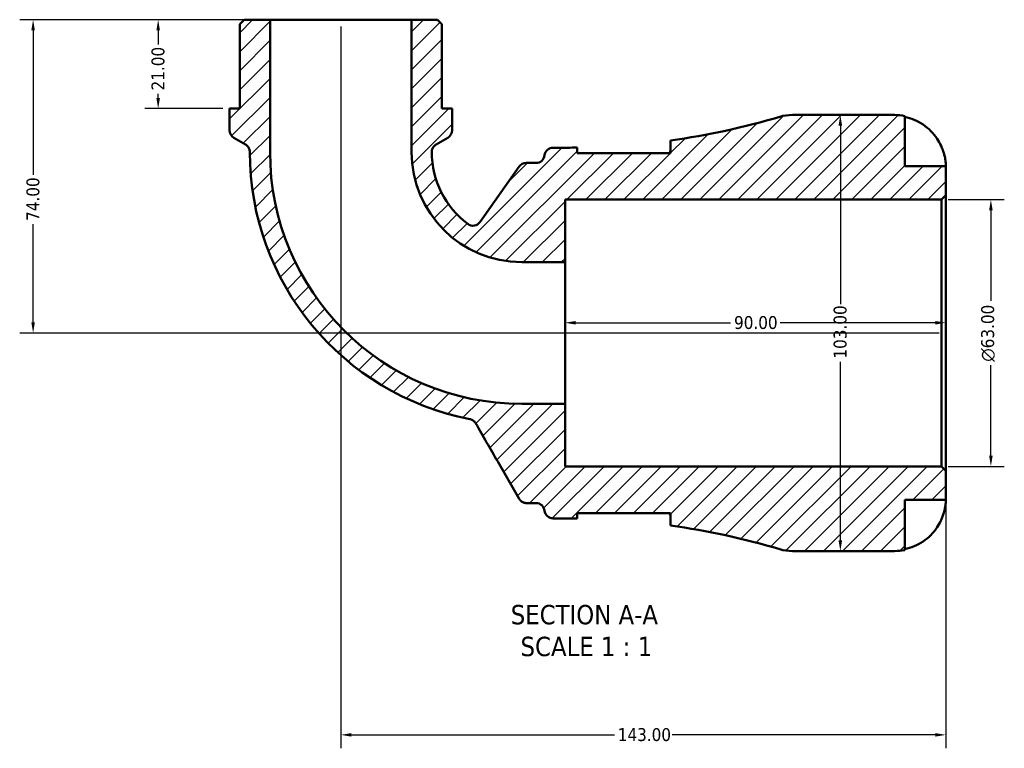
# Model space of a CAD drawing. Header units: millimetres. Extents: x 0 to 902, y -204 to 622.
# Tile 1 of 5: x 259 to 492, y -204 to -32. Entities that reach past the tile are written whole.
import ezdxf

# ---------------------------------------------------------------- set-up
doc = ezdxf.new("R2010")
doc.units = ezdxf.units.MM
for name, color, linetype, lineweight in [('Dimension (ANSI)', 7, 'Continuous', 25), ('Hatch (ANSI)', 7, 'Continuous', 18), ('Symbol (ANSI)', 7, 'Continuous', 25), ('Visible (ANSI)', 7, 'Continuous', 50)]:
    doc.layers.add(name, color=color, linetype=linetype, lineweight=lineweight)
doc.styles.add('Label Text (ANSI)', font='tahoma.ttf')
doc.styles.add('Note Text (ANSI)', font='tahoma.ttf')
doc.dimstyles.new('Default - mm (ANSI)', dxfattribs={"dimtxt": 3.04800009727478, "dimasz": 2.5, "dimexe": 3.175, "dimexo": 1.6002, "dimgap": 0.7999999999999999, "dimtad": 0, "dimtoh": 1, "dimrnd": 1e-08, "dimzin": 4, "dimdsep": 46, "dimtxsty": 'Note Text (ANSI)', "dimcen": 0.09, "dimdle": 10, "dimclrd": 256, "dimclre": 256, "dimclrt": 256, "dimadec": 1, "dimazin": 1, "dimtfac": 1, "dimtofl": 0, "dimtmove": 0, "dimatfit": 3, "dimfxl": 1, "dimtolj": 1, "dimtzin": 4, "dimlwd": -1, "dimlwe": -1, "dimarcsym": 0})

# ---------------------------------------------------------------- blocks, each defined once
blk = doc.blocks.new('*D7')
at = {"layer": 'Defpoints', "color": 0, "transparency": 16777216}
for p in [(387.6933131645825, -103.4689516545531), (387.6933131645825, -105.8862054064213), (477.6933131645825, -105.8862054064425)]:
    blk.add_point(p, dxfattribs=at)
at = {"layer": 'Dimension (ANSI)', "transparency": 16777216}
for p, q in [((390.1933131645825, -103.4689516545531), (426.8351478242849, -103.4689516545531)), ((475.1933131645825, -103.4689516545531), (438.5514785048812, -103.4689516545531))]:
    blk.add_line(p, q, dxfattribs=at)
for points in [[(390.1933131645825, -103.0522849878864), (390.1933131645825, -103.8856183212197), (387.6933131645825, -103.4689516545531)], [(475.1933131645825, -103.0522849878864), (475.1933131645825, -103.8856183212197), (477.6933131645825, -103.4689516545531)]]:
    blk.add_solid(points, dxfattribs=at)
at = {"layer": 'Dimension (ANSI)', "transparency": 16777216, "insert": (427.635147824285, -101.8825177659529), "char_height": 3.04800009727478, "attachment_point": 1, "style": 'Note Text (ANSI)'}
blk.add_mtext('\\A1;90.00', dxfattribs=at)
blk = doc.blocks.new('*D8')
at = {"layer": 'Defpoints', "color": 0, "transparency": 16777216}
for p in [(476.66331316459, -74.38620540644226), (488.3353849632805, -74.38620540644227), (476.6633131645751, -137.3862054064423)]:
    blk.add_point(p, dxfattribs=at)
at = {"layer": 'Dimension (ANSI)', "transparency": 16777216}
for p, q in [((478.26351316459, -74.38620540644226), (491.5103849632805, -74.38620540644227)), ((488.3353849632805, -76.88620540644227), (488.3353849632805, -98.31330507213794)), ((488.3353849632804, -134.8862054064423), (488.3353849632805, -113.4591057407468)), ((478.263513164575, -137.3862054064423), (491.5103849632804, -137.3862054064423))]:
    blk.add_line(p, q, dxfattribs=at)
for points in [[(487.9187182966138, -76.88620540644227), (488.7520516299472, -76.88620540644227), (488.3353849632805, -74.38620540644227)], [(487.9187182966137, -134.8862054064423), (488.7520516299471, -134.8862054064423), (488.3353849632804, -137.3862054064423)]]:
    blk.add_solid(points, dxfattribs=at)
at = {"layer": 'Dimension (ANSI)', "transparency": 16777216, "insert": (486.0423758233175, -112.6591057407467), "char_height": 3.04800009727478, "attachment_point": 1, "rotation": 90, "style": 'Note Text (ANSI)'}
blk.add_mtext('\\A1;\\fAIGDT|b0|i0;\\H3.0480;\\ln\\fTahoma|b0|i0;\\H3.0480;63.00', dxfattribs=at)
blk = doc.blocks.new('*D9')
at = {"layer": 'Defpoints', "color": 0, "transparency": 16777216}
for p in [(317.9622631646, -31.88620540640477), (291.5298131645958, -52.88620540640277), (308.401663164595, -52.88620540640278)]:
    blk.add_point(p, dxfattribs=at)
at = {"layer": 'Dimension (ANSI)', "transparency": 16777216}
for p, q in [((316.3620631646, -31.88620540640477), (288.3548131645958, -31.88620540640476)), ((291.5298131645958, -34.38620540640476), (291.5298131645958, -37.76176314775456)), ((291.5298131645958, -50.38620540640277), (291.5298131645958, -49.39211934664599)), ((306.8014631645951, -52.88620540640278), (288.3548131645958, -52.88620540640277))]:
    blk.add_line(p, q, dxfattribs=at)
for points in [[(291.1131464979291, -34.38620540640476), (291.9464798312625, -34.38620540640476), (291.5298131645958, -31.88620540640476)], [(291.1131464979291, -50.38620540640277), (291.9464798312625, -50.38620540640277), (291.5298131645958, -52.88620540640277)]]:
    blk.add_solid(points, dxfattribs=at)
at = {"layer": 'Dimension (ANSI)', "transparency": 16777216, "insert": (289.942355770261, -48.59211934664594), "char_height": 3.04800009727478, "attachment_point": 1, "rotation": 90, "style": 'Note Text (ANSI)'}
blk.add_mtext('\\A1;21.00', dxfattribs=at)
blk = doc.blocks.new('*D10')
at = {"layer": 'Defpoints', "color": 0, "transparency": 16777216}
for p in [(317.9622631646, -31.88620540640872), (261.9733959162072, -105.8862054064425), (477.6933131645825, -105.8862054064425)]:
    blk.add_point(p, dxfattribs=at)
at = {"layer": 'Dimension (ANSI)', "transparency": 16777216}
for p, q in [((316.3620631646, -31.88620540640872), (258.7983959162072, -31.8862054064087)), ((261.9733959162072, -34.38620540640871), (261.9733959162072, -68.56079224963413)), ((261.9733959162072, -103.3862054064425), (261.9733959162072, -80.21161856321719)), ((476.0931131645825, -105.8862054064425), (258.7983959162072, -105.8862054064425))]:
    blk.add_line(p, q, dxfattribs=at)
for points in [[(261.5567292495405, -34.38620540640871), (262.3900625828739, -34.38620540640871), (261.9733959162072, -31.8862054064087)], [(261.5567292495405, -103.3862054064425), (262.3900625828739, -103.3862054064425), (261.9733959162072, -105.8862054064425)]]:
    blk.add_solid(points, dxfattribs=at)
at = {"layer": 'Dimension (ANSI)', "transparency": 16777216, "insert": (260.386962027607, -79.41161856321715), "char_height": 3.04800009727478, "attachment_point": 1, "rotation": 90, "style": 'Note Text (ANSI)'}
blk.add_mtext('\\A1;74.00', dxfattribs=at)
blk = doc.blocks.new('*D11')
at = {"layer": 'Defpoints', "color": 0, "transparency": 16777216}
for p in [(334.6933131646, -31.88620540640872), (477.6933131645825, -138.4162054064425), (477.6933131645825, -200.7986038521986)]:
    blk.add_point(p, dxfattribs=at)
at = {"layer": 'Dimension (ANSI)', "transparency": 16777216}
for p, q in [((334.6933131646, -33.48640540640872), (334.6933131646, -203.9736038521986)), ((477.6933131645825, -140.0164054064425), (477.6933131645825, -203.9736038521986)), ((337.1933131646, -200.7986038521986), (399.3536058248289, -200.7986038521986)), ((475.1933131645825, -200.7986038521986), (413.033020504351, -200.7986038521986))]:
    blk.add_line(p, q, dxfattribs=at)
for points in [[(337.1933131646, -200.3819371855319), (337.1933131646, -201.2152705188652), (334.6933131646, -200.7986038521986)], [(475.1933131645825, -200.3819371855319), (475.1933131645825, -201.2152705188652), (477.6933131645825, -200.7986038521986)]]:
    blk.add_solid(points, dxfattribs=at)
at = {"layer": 'Dimension (ANSI)', "transparency": 16777216, "insert": (400.153605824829, -199.2111464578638), "char_height": 3.04800009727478, "attachment_point": 1, "style": 'Note Text (ANSI)'}
blk.add_mtext('\\A1;143.00', dxfattribs=at)
blk = doc.blocks.new('*D12')
at = {"layer": 'Defpoints', "color": 0, "transparency": 16777216}
for p in [(452.7574709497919, -54.38620540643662), (452.7574709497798, -54.38620540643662), (452.7574709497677, -157.3862054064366)]:
    blk.add_point(p, dxfattribs=at)
at = {"layer": 'Dimension (ANSI)', "transparency": 16777216}
for p, q in [((452.7574709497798, -56.88620540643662), (452.7574709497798, -99.04649806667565)), ((452.7574709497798, -154.8862054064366), (452.7574709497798, -112.7259127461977))]:
    blk.add_line(p, q, dxfattribs=at)
for points in [[(452.3408042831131, -56.88620540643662), (453.1741376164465, -56.88620540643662), (452.7574709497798, -54.38620540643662)], [(452.3408042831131, -154.8862054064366), (453.1741376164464, -154.8862054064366), (452.7574709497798, -157.3862054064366)]]:
    blk.add_solid(points, dxfattribs=at)
at = {"layer": 'Dimension (ANSI)', "transparency": 16777216, "insert": (451.1700135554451, -111.9259127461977), "char_height": 3.04800009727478, "attachment_point": 1, "rotation": 90, "style": 'Note Text (ANSI)'}
blk.add_mtext('\\A1;103.00', dxfattribs=at)

msp = doc.modelspace()

# ---------------------------------------------------------------- hatches: boundary and pattern name
at = {"layer": 'Hatch (ANSI)'}
h = msp.add_hatch(dxfattribs=at)
h.set_pattern_fill('ANSI31', color=256, scale=25.4, style=0)
h.set_pattern_definition([(45, (0, 0), (-2.245064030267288, 2.245064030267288), [])])
edge = h.paths.add_edge_path()
edge.add_ellipse((441.4115846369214, -147.0862054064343), major_axis=(-2.931299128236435, -9.874081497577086), ratio=1, start_angle=0, end_angle=16.53447088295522)
edge.add_line((441.411584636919, -157.386205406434), (465.5683131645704, -157.3862054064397))
edge.add_ellipse((465.5683131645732, -145.2612054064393), major_axis=(-2.865561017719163e-12, -12.12500000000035), ratio=1, start_angle=5.088887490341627e-14, end_angle=11.53695903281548)
edge.add_line((467.9933131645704, -157.1412306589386), (467.9933131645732, -145.2612054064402))
edge.add_line((467.9933131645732, -145.2612054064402), (477.6933131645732, -145.2612054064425))
edge.add_line((477.6933131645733, -145.2612054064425), (477.6933131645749, -138.4162054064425))
edge.add_line((477.6933131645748, -138.4162054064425), (476.6633131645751, -137.3862054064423))
edge.add_line((476.6633131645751, -137.3862054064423), (387.6933131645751, -137.3862054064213))
edge.add_line((387.6933131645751, -137.3862054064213), (387.6933131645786, -122.6172554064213))
edge.add_line((387.6933131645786, -122.6172554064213), (377.4458131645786, -122.6172554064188))
edge.add_ellipse((377.4458131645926, -63.13370540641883), major_axis=(-1.407580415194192e-11, -59.48355), ratio=1, start_angle=270, end_angle=360, ccw=False)
edge.add_line((317.9622631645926, -63.13370540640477), (317.9622631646, -31.88620540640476))
edge.add_line((317.9622631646, -31.88620540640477), (311.8218131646, -31.88620540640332))
edge.add_line((311.8218131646, -31.88620540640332), (310.7918131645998, -32.91620540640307))
edge.add_line((310.7918131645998, -32.91620540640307), (310.7918131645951, -52.88620540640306))
edge.add_line((310.7918131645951, -52.88620540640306), (308.401663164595, -52.8862054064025))
edge.add_line((308.401663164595, -52.8862054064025), (308.4016631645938, -57.99686385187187))
edge.add_ellipse((310.4616631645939, -57.99686385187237), major_axis=(-2.060000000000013, 4.957317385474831e-13), ratio=1, start_angle=0, end_angle=60.00000000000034)
edge.add_line((309.4316631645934, -59.78087618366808), (312.1519631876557, -61.35144213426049))
edge.add_spline(control_points=[(312.1519631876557, -61.35144213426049), (312.3479760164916, -61.46461019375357), (312.5240045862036, -61.60931294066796), (312.8219179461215, -61.95013515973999), (312.9417763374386, -62.14393636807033), (313.1295553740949, -62.60148099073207), (313.1819561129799, -62.86715760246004), (313.181963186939, -63.13540014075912)], knot_values=[-0.2162744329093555, -0.2162744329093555, -0.2162744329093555, -0.2162744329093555, -0.1483735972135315, -0.1483735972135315, -0.08047276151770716, -0.08047276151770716, 0, 0, 0, 0], degree=3, periodic=0)
edge.add_ellipse((377.4458131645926, -63.13370540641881), major_axis=(-64.26384997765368, -0.001694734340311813), ratio=1, start_angle=0, end_angle=78.9883130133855)
edge.add_spline(control_points=[(365.1724888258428, -126.2146686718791), (365.3295845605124, -126.2452339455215), (365.4825845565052, -126.2940025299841), (365.774196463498, -126.4259711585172), (365.9118174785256, -126.5087227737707), (366.25074091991, -126.770558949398), (366.42895422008, -126.9744459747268), (366.5630754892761, -127.2067508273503)], knot_values=[-0.176497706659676, -0.176497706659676, -0.176497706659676, -0.176497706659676, -0.1284852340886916, -0.1284852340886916, -0.08047276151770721, -0.08047276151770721, 0, 0, 0, 0], degree=3, periodic=0)
edge.add_line((366.5630754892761, -127.2067508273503), (376.851142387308, -145.0262054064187))
edge.add_spline(control_points=[(376.851142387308, -145.0262054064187), (376.9643150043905, -145.2222261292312), (377.109024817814, -145.3982609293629), (377.4498646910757, -145.6961817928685), (377.6436761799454, -145.8160412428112), (378.1012341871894, -146.0038116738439), (378.3669121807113, -146.0562054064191), (378.6351547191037, -146.0562054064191)], knot_values=[-0.2162799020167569, -0.2162799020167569, -0.2162799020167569, -0.2162799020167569, -0.1483763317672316, -0.1483763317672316, -0.08047276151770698, -0.08047276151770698, 0, 0, 0, 0], degree=3, periodic=0)
edge.add_line((378.6351547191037, -146.0562054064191), (380.8181273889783, -146.0562054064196))
edge.add_ellipse((380.8181273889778, -148.1162054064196), major_axis=(4.957317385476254e-13, 2.060000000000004), ratio=1, start_angle=277.18075578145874, end_angle=359.99999999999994, ccw=False)
edge.add_ellipse((384.9058131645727, -147.6012054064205), major_axis=(-2.043842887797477, -0.2574999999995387), ratio=1, start_angle=0, end_angle=82.81924421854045)
edge.add_line((384.9058131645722, -149.6612054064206), (388.2458131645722, -149.6612054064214))
edge.add_ellipse((388.2458131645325, -326.1751135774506), major_axis=(3.968247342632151e-11, 176.5139081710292), ratio=1, start_angle=359.24772622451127, end_angle=360, ccw=False)
edge.add_line((390.5633131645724, -149.6764196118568), (390.5633131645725, -148.4012054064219))
edge.add_line((390.5633131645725, -148.4012054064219), (412.6133131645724, -148.4012054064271))
edge.add_line((412.6133131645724, -148.4012054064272), (412.6133131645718, -151.3512458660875))
edge.add_ellipse((388.2458131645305, -326.1751135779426), major_axis=(24.36750000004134, 174.8238677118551), ratio=1, start_angle=351.4004726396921, end_angle=360, ccw=False)
edge = h.paths.add_edge_path()
edge.add_ellipse((441.4115846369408, -64.68620540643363), major_axis=(2.46977690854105e-12, 10.2999999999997), ratio=1, start_angle=3.565142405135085e-15, end_angle=16.53447088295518)
edge.add_ellipse((388.245813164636, 114.402702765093), major_axis=(50.23447234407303, -169.2148266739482), ratio=1, start_angle=351.40047263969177, end_angle=360, ccw=False)
edge.add_line((412.6133131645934, -60.42116494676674), (412.6133131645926, -63.37120540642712))
edge.add_line((412.6133131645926, -63.37120540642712), (390.5633131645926, -63.37120540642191))
edge.add_line((390.5633131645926, -63.37120540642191), (390.5633131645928, -62.09599120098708))
edge.add_ellipse((388.2458131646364, 114.4027027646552), major_axis=(2.317499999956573, -176.4986939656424), ratio=1, start_angle=359.24772622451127, end_angle=360, ccw=False)
edge.add_line((388.2458131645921, -62.11120540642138), (384.9058131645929, -62.11120540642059))
edge.add_ellipse((384.9058131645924, -64.17120540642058), major_axis=(4.77968170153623e-13, 2.060000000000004), ratio=1, start_angle=0, end_angle=82.81924421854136)
edge.add_ellipse((380.8181273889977, -63.65620540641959), major_axis=(2.043842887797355, -0.2575000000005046), ratio=1, start_angle=277.1807557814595, end_angle=360, ccw=False)
edge.add_line((380.8181273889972, -65.71620540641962), (378.5147639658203, -65.71620540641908))
edge.add_ellipse((378.5147639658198, -67.77620540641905), major_axis=(4.957317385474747e-13, 2.059999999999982), ratio=1, start_angle=0, end_angle=54.85033363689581)
edge.add_line((376.8304029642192, -66.59023406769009), (367.6235528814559, -79.66614806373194))
edge.add_ellipse((365.9391918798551, -78.48017672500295), major_axis=(1.68436100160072, -1.185971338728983), ratio=1, start_angle=268.28749261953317, end_angle=360.0000000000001, ccw=False)
edge.add_ellipse((377.4458131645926, -63.13370540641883), major_axis=(-12.74239911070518, -16.99463792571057), ratio=1, start_angle=306.8673981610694, end_angle=359.99999999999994, ccw=False)
edge.add_spline(control_points=[(356.2046632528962, -63.13564224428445), (356.2046426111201, -62.90926549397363), (356.2419374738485, -62.68442570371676), (356.3881538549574, -62.25593240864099), (356.4960804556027, -62.0551945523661), (356.7984713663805, -61.66377664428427), (357.0023583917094, -61.48556334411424), (357.2346632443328, -61.35144207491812)], knot_values=[-0.2162988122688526, -0.2162988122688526, -0.2162988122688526, -0.2162988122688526, -0.1483857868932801, -0.1483857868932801, -0.08047276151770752, -0.08047276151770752, 0, 0, 0, 0], degree=3, periodic=0)
edge.add_line((357.2346632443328, -61.35144207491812), (359.9549631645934, -59.78087618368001))
edge.add_ellipse((358.9249631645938, -57.99686385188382), major_axis=(1.029999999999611, -1.7840123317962), ratio=1, start_angle=0, end_angle=59.99999999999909)
edge.add_line((360.9849631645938, -57.99686385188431), (360.984963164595, -52.88620540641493))
edge.add_line((360.984963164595, -52.88620540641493), (358.594813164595, -52.88620540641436))
edge.add_line((358.5948131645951, -52.88620540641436), (358.5948131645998, -32.91620540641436))
edge.add_line((358.5948131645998, -32.91620540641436), (357.5648131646, -31.88620540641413))
edge.add_line((357.5648131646, -31.88620540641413), (351.4243631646, -31.88620540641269))
edge.add_line((351.4243631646, -31.88620540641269), (351.4243631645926, -63.13370540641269))
edge.add_ellipse((377.4458131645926, -63.13370540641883), major_axis=(-26.02145000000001, 6.140895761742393e-12), ratio=1, start_angle=0, end_angle=90)
edge.add_line((377.4458131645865, -89.15515540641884), (387.6933131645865, -89.15515540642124))
edge.add_line((387.6933131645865, -89.15515540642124), (387.6933131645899, -74.38620540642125))
edge.add_line((387.6933131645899, -74.38620540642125), (476.6633131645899, -74.38620540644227))
edge.add_line((476.6633131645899, -74.38620540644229), (477.6933131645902, -73.35620540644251))
edge.add_line((477.6933131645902, -73.35620540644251), (477.6933131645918, -66.51120540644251))
edge.add_line((477.6933131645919, -66.51120540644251), (467.9933131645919, -66.51120540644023))
edge.add_line((467.9933131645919, -66.51120540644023), (467.9933131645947, -54.63118015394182))
edge.add_ellipse((465.5683131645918, -66.51120540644), major_axis=(2.425000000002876, 11.88002525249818), ratio=1, start_angle=6.557844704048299e-15, end_angle=11.53695903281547)
edge.add_line((465.5683131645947, -54.38620540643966), (441.4115846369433, -54.38620540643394))

# ---------------------------------------------------------------- linework, layer by layer
at = {"layer": 'Visible (ANSI)'}
for p, q in [((311.8218131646, -31.8862054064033), (310.7918131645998, -32.91620540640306)), ((317.9622631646, -31.88620540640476), (311.8218131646, -31.8862054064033)), ((317.9622631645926, -63.13370540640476), (317.9622631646, -31.88620540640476)), ((351.4243631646, -31.88620540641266), (317.9622631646, -31.88620540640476)), ((357.5648131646, -31.88620540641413), (351.4243631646, -31.88620540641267)), ((351.4243631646, -31.88620540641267), (351.4243631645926, -63.13370540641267)), ((358.5948131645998, -32.91620540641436), (357.5648131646, -31.88620540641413)), ((310.7918131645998, -32.91620540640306), (310.7918131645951, -52.88620540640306)), ((358.5948131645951, -52.88620540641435), (358.5948131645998, -32.91620540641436)), ((310.7918131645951, -52.88620540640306), (308.401663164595, -52.88620540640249)), ((308.401663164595, -52.88620540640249), (308.4016631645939, -57.99686385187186)), ((360.984963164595, -52.88620540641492), (358.5948131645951, -52.88620540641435)), ((360.9849631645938, -57.99686385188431), (360.984963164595, -52.88620540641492)), ((465.5683131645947, -54.38620540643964), (441.4115846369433, -54.38620540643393)), ((467.9933131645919, -66.51120540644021), (467.9933131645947, -54.63118015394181)), ((309.4316631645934, -59.78087618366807), (312.1519631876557, -61.35144213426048)), ((357.2346632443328, -61.35144207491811), (359.9549631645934, -59.78087618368)), ((412.6133131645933, -60.42116494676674), (412.6133131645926, -63.37120540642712)), ((388.2458131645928, -62.11120540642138), (384.9058131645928, -62.11120540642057)), ((390.5633131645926, -63.37120540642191), (390.5633131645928, -62.09599120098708)), ((412.6133131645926, -63.37120540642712), (390.5633131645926, -63.37120540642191)), ((376.8304029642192, -66.59023406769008), (367.6235528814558, -79.66614806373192)), ((380.8181273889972, -65.7162054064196), (378.5147639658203, -65.71620540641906)), ((477.6933131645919, -66.5112054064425), (467.9933131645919, -66.51120540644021)), ((477.6933131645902, -73.3562054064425), (477.6933131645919, -66.5112054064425)), ((387.6933131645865, -89.15515540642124), (387.6933131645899, -74.38620540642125)), ((387.6933131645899, -74.38620540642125), (476.6633131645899, -74.38620540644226)), ((476.6633131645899, -74.38620540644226), (477.6933131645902, -73.3562054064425)), ((476.66331316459, -74.38620540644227), (476.6633131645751, -137.3862054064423)), ((477.6933131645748, -138.4162054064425), (477.6933131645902, -73.35620540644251)), ((377.4458131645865, -89.15515540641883), (387.6933131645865, -89.15515540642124)), ((387.6933131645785, -122.6172554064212), (387.6933131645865, -89.15515540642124)), ((387.6933131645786, -122.6172554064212), (377.4458131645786, -122.6172554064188)), ((387.6933131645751, -137.3862054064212), (387.6933131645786, -122.6172554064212)), ((476.6633131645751, -137.3862054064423), (387.6933131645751, -137.3862054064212)), ((477.6933131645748, -138.4162054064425), (476.6633131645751, -137.3862054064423)), ((477.6933131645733, -145.2612054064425), (477.6933131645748, -138.4162054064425)), ((378.6351547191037, -146.0562054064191), (380.8181273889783, -146.0562054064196)), ((467.9933131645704, -157.1412306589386), (467.9933131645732, -145.2612054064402)), ((467.9933131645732, -145.2612054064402), (477.6933131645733, -145.2612054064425)), ((390.5633131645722, -149.6764196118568), (390.5633131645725, -148.4012054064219)), ((390.5633131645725, -148.4012054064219), (412.6133131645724, -148.4012054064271)), ((412.6133131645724, -148.4012054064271), (412.6133131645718, -151.3512458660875)), ((384.9058131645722, -149.6612054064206), (388.2458131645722, -149.6612054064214)), ((441.411584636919, -157.3862054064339), (465.5683131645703, -157.3862054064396))]:
    msp.add_line(p, q, dxfattribs=at)
for centre, radius, start, end in [((388.245813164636, 114.402702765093), 176.5139081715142, 277.9349435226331, 286.5344708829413), ((441.4115846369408, -64.68620540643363), 10.2999999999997, 89.99999999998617, 106.5344708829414), ((465.5683131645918, -66.51120540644), 12.12500000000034, 78.46304096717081, 89.99999999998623), ((310.4616631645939, -57.99686385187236), 2.060000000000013, 180, 239.9999999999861), ((358.9249631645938, -57.99686385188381), 2.060000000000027, 299.9999999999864, 0), ((384.9058131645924, -64.17120540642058), 2.060000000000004, 89.99999999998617, 172.8192442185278), ((388.2458131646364, 114.4027027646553), 176.5139081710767, 269.9999999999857, 270.7522737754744), ((377.4458131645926, -63.13370540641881), 64.26385000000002, 180.0015109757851, 258.9898239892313), ((377.4458131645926, -63.13370540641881), 59.48355, 180, 269.9999999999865), ((377.4458131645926, -63.13370540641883), 26.02145000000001, 180, 269.9999999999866), ((377.4458131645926, -63.13370540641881), 21.24115, 180.0052244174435, 233.1378262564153), ((380.8181273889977, -63.65620540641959), 2.060000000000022, 269.9999999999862, 352.8192442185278), ((378.5147639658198, -67.77620540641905), 2.059999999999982, 89.99999999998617, 144.8503336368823), ((365.9391918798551, -78.48017672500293), 2.059999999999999, 233.1378262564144, 324.8503336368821), ((380.8181273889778, -148.1162054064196), 2.060000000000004, 7.180755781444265, 89.99999999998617), ((384.9058131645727, -147.6012054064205), 2.060000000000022, 187.1807557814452, 269.9999999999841), ((388.2458131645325, -326.1751135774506), 176.5139081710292, 89.24772622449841, 89.99999999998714), ((388.2458131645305, -326.1751135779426), 176.5139081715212, 73.46552911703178, 82.06505647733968), ((441.4115846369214, -147.0862054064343), 10.2999999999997, 253.4655291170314, 269.9999999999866), ((465.5683131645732, -145.2612054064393), 12.12500000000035, 269.9999999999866, 281.5369590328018)]:
    msp.add_arc(centre, radius, start, end, dxfattribs=at)
for points, knots in [([(467.9933131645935, -54.86116142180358), (468.7698611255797, -55.02038806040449), (469.5283021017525, -55.25986410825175), (470.8911698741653, -55.82576820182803), (471.6177962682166, -56.20774592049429), (472.9739800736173, -57.11660458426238), (473.6035468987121, -57.6434714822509), (474.6626697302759, -58.70561545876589), (475.189407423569, -59.33911320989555), (475.996826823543, -60.55173732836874), (476.3071853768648, -61.11129476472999), (476.5615339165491, -61.66120540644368)], [0.2300371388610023, 0.2300371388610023, 0.2300371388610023, 0.2300371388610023, 0.4481544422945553, 0.4481544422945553, 0.6727436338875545, 0.6727436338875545, 0.8973328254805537, 0.8973328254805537, 1.122732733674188, 1.122732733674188, 1.29814861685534, 1.29814861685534, 1.29814861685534, 1.29814861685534]), ([(312.1519631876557, -61.35144213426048), (312.3479760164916, -61.46461019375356), (312.5240045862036, -61.60931294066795), (312.8219179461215, -61.95013515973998), (312.9417763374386, -62.14393636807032), (313.1295553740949, -62.60148099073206), (313.1819561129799, -62.86715760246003), (313.181963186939, -63.13540014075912)], [-0.2162744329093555, -0.2162744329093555, -0.2162744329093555, -0.2162744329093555, -0.1483735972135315, -0.1483735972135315, -0.08047276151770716, -0.08047276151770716, 0, 0, 0, 0]), ([(356.2046632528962, -63.13564224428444), (356.2046426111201, -62.90926549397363), (356.2419374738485, -62.68442570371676), (356.3881538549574, -62.25593240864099), (356.4960804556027, -62.05519455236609), (356.7984713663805, -61.66377664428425), (357.0023583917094, -61.48556334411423), (357.2346632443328, -61.35144207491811)], [-0.2162988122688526, -0.2162988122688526, -0.2162988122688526, -0.2162988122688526, -0.1483857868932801, -0.1483857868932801, -0.08047276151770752, -0.08047276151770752, 0, 0, 0, 0]), ([(412.3984438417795, -63.37121742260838), (412.4104528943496, -63.34683916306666), (412.4219783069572, -63.32261846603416), (412.5519987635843, -63.03922256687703), (412.6133131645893, -62.80023415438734), (412.6133131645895, -62.58527811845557)], [-0.4378894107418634, -0.4378894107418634, -0.4378894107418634, -0.4378894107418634, -0.418157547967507, -0.418157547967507, -0.2054532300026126, -0.2054532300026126, -0.2054532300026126, -0.2054532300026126]), ([(476.5615339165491, -61.66120540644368), (476.6558956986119, -61.86521895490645), (476.7451469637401, -62.07158372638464), (476.9192407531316, -62.50406600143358), (477.0027249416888, -62.7295035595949), (477.1755735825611, -63.23927140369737), (477.2594929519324, -63.52054339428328), (477.461205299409, -64.2921444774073), (477.5461343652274, -64.75083164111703), (477.6564422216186, -65.56619381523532), (477.677147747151, -65.90320819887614), (477.6955517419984, -66.38366390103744), (477.6933131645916, -66.5112054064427), (477.6933131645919, -66.5112054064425)], [-0.7851646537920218, -0.7851646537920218, -0.7851646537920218, -0.7851646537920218, -0.7167420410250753, -0.7167420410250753, -0.642593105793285, -0.642593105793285, -0.5481733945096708, -0.5481733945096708, -0.3758449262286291, -0.3758449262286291, -0.1926591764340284, -0.1926591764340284, 0, 0, 0, 0]), ([(365.1724888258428, -126.2146686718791), (365.3295845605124, -126.2452339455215), (365.4825845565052, -126.2940025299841), (365.774196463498, -126.4259711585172), (365.9118174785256, -126.5087227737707), (366.25074091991, -126.770558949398), (366.42895422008, -126.9744459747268), (366.5630754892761, -127.2067508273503)], [-0.176497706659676, -0.176497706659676, -0.176497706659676, -0.176497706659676, -0.1284852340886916, -0.1284852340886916, -0.08047276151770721, -0.08047276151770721, 0, 0, 0, 0]), ([(366.5630754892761, -127.2067508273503), (368.2979030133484, -130.211560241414), (370.0327305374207, -133.2163696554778), (373.4620861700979, -139.1561878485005), (375.156614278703, -142.0911966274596), (376.851142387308, -145.0262054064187)], [-2.176547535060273, -2.176547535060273, -2.176547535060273, -2.176547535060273, -1.135651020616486, -1.135651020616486, -0.1189341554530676, -0.1189341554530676, -0.1189341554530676, -0.1189341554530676]), ([(376.851142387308, -145.0262054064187), (376.9643150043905, -145.2222261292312), (377.109024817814, -145.3982609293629), (377.4498646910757, -145.6961817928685), (377.6436761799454, -145.8160412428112), (378.1012341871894, -146.0038116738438), (378.3669121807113, -146.0562054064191), (378.6351547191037, -146.0562054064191)], [-0.2162799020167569, -0.2162799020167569, -0.2162799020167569, -0.2162799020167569, -0.1483763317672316, -0.1483763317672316, -0.08047276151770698, -0.08047276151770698, 0, 0, 0, 0]), ([(477.6933131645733, -145.2612054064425), (477.6933131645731, -145.2612054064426), (477.6938225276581, -145.3198529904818), (477.6894468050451, -145.562907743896), (477.6838752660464, -145.7579283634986), (477.6391703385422, -146.3461789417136), (477.5900586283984, -146.7748190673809), (477.4260122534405, -147.6114958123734), (477.3383737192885, -147.9755189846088), (477.1429905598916, -148.6353488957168), (477.0474736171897, -148.9208928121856), (476.8295155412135, -149.5013576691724), (476.707339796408, -149.7941190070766), (476.5703216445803, -150.0921769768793), (476.5659330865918, -150.101694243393), (476.5615339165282, -150.1112054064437)], [-3.375359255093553, -3.375359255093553, -3.375359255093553, -3.375359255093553, -3.244720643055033, -3.244720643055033, -3.100812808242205, -3.100812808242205, -2.913185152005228, -2.913185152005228, -2.785408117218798, -2.785408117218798, -2.690943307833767, -2.690943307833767, -2.594272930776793, -2.594272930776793, -2.591082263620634, -2.591082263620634, -2.591082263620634, -2.591082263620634]), ([(476.5615339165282, -150.1112054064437), (476.3071853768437, -150.6611160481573), (475.9968268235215, -151.2206734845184), (475.189407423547, -152.4332976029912), (474.6626697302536, -153.0667953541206), (473.6035468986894, -154.1289393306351), (472.9739800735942, -154.6558062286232), (471.6177962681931, -155.5646648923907), (470.8911698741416, -155.9466426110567), (469.5283021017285, -156.5125467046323), (468.7698611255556, -156.7520227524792), (467.9933131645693, -156.9112493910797)], [5.914314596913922, 5.914314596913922, 5.914314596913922, 5.914314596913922, 6.089730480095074, 6.089730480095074, 6.315130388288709, 6.315130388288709, 6.539719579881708, 6.539719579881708, 6.764308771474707, 6.764308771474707, 6.982426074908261, 6.982426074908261, 6.982426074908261, 6.982426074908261])]:
    msp.add_open_spline(points, degree=3, knots=knots, dxfattribs=at)
msp.add_open_spline([(412.613313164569, -149.1871326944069), (412.6133131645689, -148.9521815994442), (412.5400748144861, -148.688552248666), (412.3984393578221, -148.4012051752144)], degree=3, dxfattribs=at)

# ---------------------------------------------------------------- texts
at = {"layer": 'Symbol (ANSI)', "char_height": 4.571999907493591, "attachment_point": 7, "style": 'Label Text (ANSI)'}
for s, insert in [('SECTION A-A', (374.8595783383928, -174.7786965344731)), ('SCALE 1 : 1', (377.178923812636, -182.2915538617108))]:
    msp.add_mtext(s, dxfattribs=dict(at, insert=insert))

# ---------------------------------------------------------------- dimensions: what is measured, and where the dimension line sits
at = {"layer": 'Dimension (ANSI)'}
for base, p1, p2, angle, override, picture, middle in [((261.9733959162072, -105.8862054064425), (317.9622631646, -31.88620540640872), (477.6933131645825, -105.8862054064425), 90, {"dimtoh": 0, "dimdec": 2, "dimtp": 0, "dimtm": -0, "dimtdec": 2, "dimatfit": 1}, '*D10', (261.9733959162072, -74.38620540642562)), ((291.5298131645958, -52.88620540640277), (317.9622631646, -31.88620540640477), (308.401663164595, -52.88620540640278), 270, {"dimtoh": 0, "dimdec": 2, "dimtp": 0, "dimtm": -0, "dimtdec": 2, "dimatfit": 1}, '*D9', (291.5298131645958, -43.57694124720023)), ((477.6933131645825, -200.7986038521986), (334.6933131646, -31.88620540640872), (477.6933131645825, -138.4162054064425), 180, {"dimtoh": 0, "dimdec": 2, "dimtp": 0, "dimtm": -0, "dimtdec": 2, "dimatfit": 1}, '*D11', (406.19331316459, -200.7986038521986)), ((452.7574709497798, -54.38620540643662), (452.7574709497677, -157.3862054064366), (452.7574709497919, -54.38620540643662), 270, {"dimtoh": 0, "dimdec": 2, "dimse1": 1, "dimse2": 1, "dimtp": 0, "dimtm": -0, "dimtdec": 2, "dimatfit": 1}, '*D12', (452.7574709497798, -105.8862054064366)), ((387.6933131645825, -103.4689516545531), (477.6933131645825, -105.8862054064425), (387.6933131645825, -105.8862054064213), 180, {"dimtoh": 0, "dimdec": 2, "dimse1": 1, "dimse2": 1, "dimtp": 0, "dimtm": -0, "dimtdec": 2, "dimatfit": 1}, '*D7', (432.6933131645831, -103.4689516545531))]:
    dim = msp.add_linear_dim(base=base, p1=p1, p2=p2, angle=angle, dimstyle='Default - mm (ANSI)', override=override, dxfattribs=at)
    dim.commit()
    dim.dimension.update_dxf_attribs({"geometry": picture, "text_midpoint": middle, "dimtype": 160})
dim = msp.add_linear_dim(base=(488.3353849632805, -74.38620540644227), p1=(476.6633131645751, -137.3862054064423), p2=(476.66331316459, -74.38620540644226), angle=90, text='\\fAIGDT|b0|i0;\\H3.0480;\\ln\\fTahoma|b0|i0;\\H3.0480;<>', dimstyle='Default - mm (ANSI)', override={"dimtoh": 0, "dimdec": 2, "dimtp": 0, "dimtm": -0, "dimtdec": 2, "dimatfit": 1}, dxfattribs=at)
dim.commit()
dim.dimension.update_dxf_attribs({"geometry": '*D8', "text_midpoint": (488.3353849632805, -105.8862054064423), "dimtype": 160})

doc.saveas('drawing.dxf')
